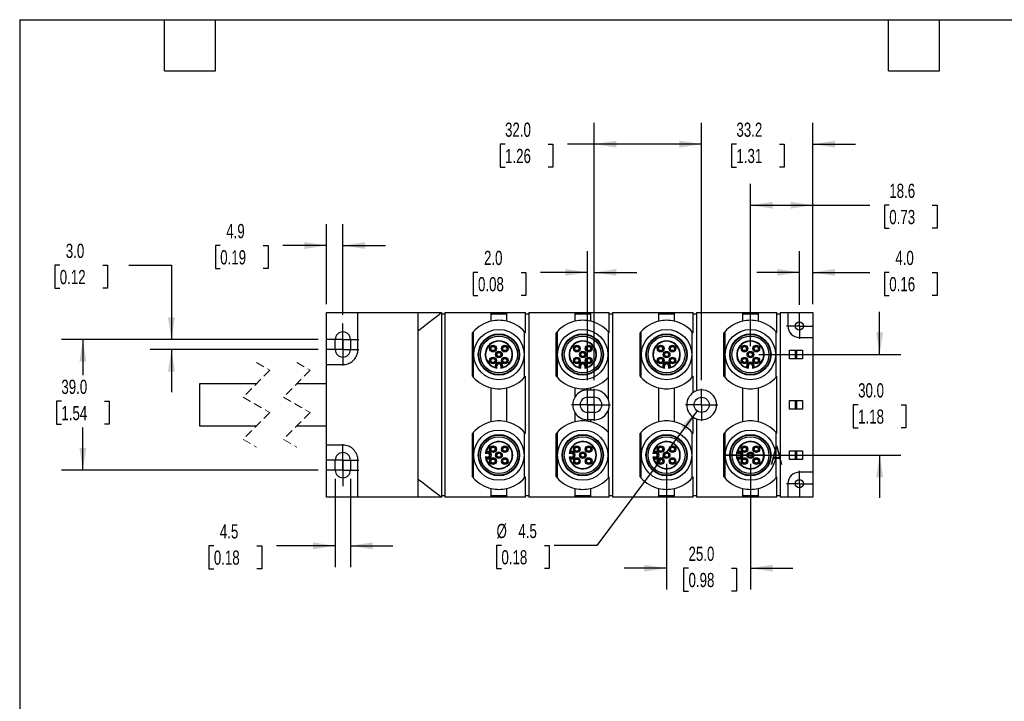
# Model space of a CAD drawing. Header units: millimetres. Extents: x 13 to 546, y 13 to 419.
# Tile 2 of 7: x 13 to 306, y 216 to 419. Entities that reach past the tile are written whole.
import ezdxf

# ---------------------------------------------------------------- set-up
doc = ezdxf.new("R2010")
doc.units = ezdxf.units.MM
doc.header["$LTSCALE"] = 2
for name, pattern in [('SLD-Center', [19.05, 15.24, -1.27, 1.27, -1.27]), ('SLD-Dashed', [1.905, 1.27, -0.635]), ('SLD-Solid', [0])]:
    doc.linetypes.add(name, pattern=pattern)
doc.layers.add('CENTER', color=40, linetype='SLD-Center')
doc.layers.add('DIMENSIONS', color=140, linetype='SLD-Solid', lineweight=25)
doc.layers.add('TEXT', color=140, linetype='SLD-Solid', lineweight=25)
doc.styles.add('SLDTEXTSTYLE0', font='TXT', dxfattribs={"width": 0.7})
doc.dimstyles.new('SLDDIMSTYLE0', dxfattribs={"dimtxt": 4.316016, "dimasz": 6.604, "dimexe": 0, "dimexo": 0.0625, "dimgap": 1.079004, "dimtad": 0, "dimtih": 1, "dimtoh": 1, "dimdec": 1, "dimrnd": 1e-09, "dimzin": 4, "dimdsep": 46, "dimtxsty": 'SLDTEXTSTYLE0', "dimsah": 1, "dimcen": 0.09, "dimadec": 0, "dimazin": 1, "dimtfac": 1, "dimtdec": 1, "dimtmove": 0, "dimatfit": 0, "dimfxl": 0, "dimfrac": 2, "dimtolj": 1, "dimtzin": 12, "dimarcsym": 0})
doc.dimstyles.new('SLDDIMSTYLE1', dxfattribs={"dimtxt": 4.316016, "dimasz": 6.604, "dimexe": 0, "dimexo": 0.0625, "dimgap": 1.079004, "dimtad": 0, "dimtih": 1, "dimtoh": 1, "dimdec": 1, "dimrnd": 1e-09, "dimzin": 12, "dimdsep": 46, "dimtxsty": 'SLDTEXTSTYLE0', "dimsah": 1, "dimcen": 0.09, "dimadec": 0, "dimazin": 3, "dimtfac": 1, "dimtdec": 1, "dimtmove": 0, "dimatfit": 0, "dimfxl": 0, "dimfrac": 2, "dimtolj": 1, "dimtzin": 12, "dimarcsym": 0})
doc.dimstyles.new('SLDDIMSTYLE2', dxfattribs={"dimtxt": 4.316016, "dimasz": 6.604, "dimexe": 0, "dimexo": 0.0625, "dimgap": 1.079004, "dimtad": 0, "dimtih": 1, "dimtoh": 1, "dimdec": 1, "dimrnd": 1e-09, "dimzin": 4, "dimdsep": 46, "dimtxsty": 'SLDTEXTSTYLE0', "dimsah": 1, "dimcen": 0.09, "dimadec": 0, "dimazin": 1, "dimtfac": 1, "dimtdec": 1, "dimtofl": 0, "dimtmove": 0, "dimatfit": 3, "dimfxl": 0, "dimfrac": 2, "dimtolj": 1, "dimtzin": 12, "dimarcsym": 0})
doc.dimstyles.new('SLDDIMSTYLE3', dxfattribs={"dimtxt": 4.316016, "dimasz": 6.604, "dimexe": 0, "dimexo": 0.0625, "dimgap": 1.079004, "dimtad": 0, "dimtih": 1, "dimtoh": 1, "dimdec": 1, "dimrnd": 1e-09, "dimzin": 12, "dimdsep": 46, "dimtxsty": 'SLDTEXTSTYLE0', "dimsah": 1, "dimcen": 0.09, "dimadec": 0, "dimazin": 3, "dimtfac": 1, "dimtdec": 1, "dimtofl": 0, "dimtmove": 0, "dimatfit": 3, "dimfxl": 0, "dimfrac": 2, "dimtolj": 1, "dimtzin": 12, "dimarcsym": 0})
doc.dimstyles.new('SLDDIMSTYLE4', dxfattribs={"dimtxt": 4.316016, "dimasz": 6.604, "dimexe": 0, "dimexo": 0.0625, "dimgap": 1.079004, "dimtad": 0, "dimtih": 1, "dimtoh": 1, "dimdec": 1, "dimrnd": 1e-09, "dimzin": 12, "dimdsep": 46, "dimtxsty": 'SLDTEXTSTYLE0', "dimsah": 1, "dimcen": 0, "dimadec": 0, "dimazin": 3, "dimtfac": 1, "dimtdec": 1, "dimtofl": 0, "dimtmove": 0, "dimatfit": 3, "dimfxl": 0, "dimfrac": 2, "dimtolj": 1, "dimtzin": 12, "dimarcsym": 0})
doc.dimstyles.new('SLDDIMSTYLE5', dxfattribs={"dimtxt": 0.18, "dimasz": 6.604, "dimexe": 0, "dimexo": 0.0625, "dimgap": 0, "dimtad": 0, "dimtih": 1, "dimtoh": 1, "dimdec": 0, "dimrnd": 1e-09, "dimzin": 0, "dimdsep": 46, "dimtxsty": 'Standard', "dimblk1": 'NONE', "dimblk2": 'NONE', "dimsah": 1, "dimcen": 0.09, "dimadec": 0, "dimazin": 0, "dimtfac": 6.604, "dimtdec": 0, "dimtofl": 0, "dimtmove": 0, "dimatfit": 3, "dimldrblk": 'NONE', "dimfxl": 0, "dimfrac": 2, "dimtolj": 1, "dimtzin": 0, "dimarcsym": 0})

# ---------------------------------------------------------------- blocks, each defined once
blk = doc.blocks.new('_D_7')
at = {"layer": 'DIMENSIONS'}
for p, q in [((101.76, 323.78), (25.19, 323.78)), ((31.54, 323.78), (31.54, 313.17)), ((25.13, 305.34), (23.68, 305.34)), ((23.68, 305.34), (23.68, 298.48)), ((37.95, 305.34), (39.4, 305.34)), ((39.4, 305.34), (39.4, 298.48)), ((23.68, 298.48), (25.13, 298.48)), ((31.54, 284.78), (31.54, 297.52)), ((39.4, 298.48), (37.95, 298.48)), ((101.76, 284.78), (25.19, 284.78))]:
    blk.add_line(p, q, dxfattribs=at)
for points in [[(31.54, 323.78), (30.53, 317.18), (32.56, 317.18)], [(31.54, 284.78), (32.56, 291.39), (30.53, 291.39)]]:
    blk.add_solid(points, dxfattribs=at)
at = {"layer": 'DIMENSIONS', "char_height": 4.233, "attachment_point": 1, "style": 'SLDTEXTSTYLE0'}
for s, insert in [('39.0', (25.13, 311.77)), ('1.54', (25.13, 303.94))]:
    blk.add_mtext(s, dxfattribs=dict(at, insert=insert))
blk = doc.blocks.new('_D_8')
at = {"layer": 'DIMENSIONS'}
for p, q in [((24.65, 345.89), (23.2, 345.89)), ((23.2, 345.89), (23.2, 339.03)), ((37.48, 345.89), (38.93, 345.89)), ((38.93, 345.89), (38.93, 339.03)), ((45.26, 345.89), (57.96, 345.89)), ((57.96, 345.89), (57.96, 323.78)), ((23.2, 339.03), (24.65, 339.03)), ((38.93, 339.03), (37.48, 339.03)), ((101.76, 323.78), (51.61, 323.78)), ((101.76, 320.78), (51.61, 320.78)), ((57.96, 320.78), (57.96, 308.08))]:
    blk.add_line(p, q, dxfattribs=at)
for points in [[(57.96, 323.78), (58.98, 330.39), (56.94, 330.39)], [(57.96, 320.78), (56.94, 314.18), (58.98, 314.18)]]:
    blk.add_solid(points, dxfattribs=at)
at = {"layer": 'DIMENSIONS', "char_height": 4.233, "attachment_point": 1, "style": 'SLDTEXTSTYLE0'}
for s, insert in [('3.0', (26.45, 352.31)), ('0.12', (24.65, 344.49))]:
    blk.add_mtext(s, dxfattribs=dict(at, insert=insert))
blk = doc.blocks.new('_D_9')
at = {"layer": 'DIMENSIONS'}
for p, q in [((106.84, 282.24), (106.84, 255.9)), ((111.34, 282.24), (111.34, 255.9)), ((70.6, 262.25), (69.15, 262.25)), ((69.15, 262.25), (69.15, 255.39)), ((83.43, 262.25), (84.88, 262.25)), ((84.88, 262.25), (84.88, 255.39)), ((106.84, 262.25), (89.28, 262.25)), ((111.34, 262.25), (124.04, 262.25)), ((69.15, 255.39), (70.6, 255.39)), ((84.88, 255.39), (83.43, 255.39))]:
    blk.add_line(p, q, dxfattribs=at)
for points in [[(106.84, 262.25), (100.23, 263.26), (100.23, 261.23)], [(111.34, 262.25), (117.94, 261.23), (117.94, 263.26)]]:
    blk.add_solid(points, dxfattribs=at)
at = {"layer": 'DIMENSIONS', "char_height": 4.233, "attachment_point": 1, "style": 'SLDTEXTSTYLE0'}
for s, insert in [('4.5', (72.4, 268.67)), ('0.18', (70.6, 260.85))]:
    blk.add_mtext(s, dxfattribs=dict(at, insert=insert))
blk = doc.blocks.new('_D_10')
at = {"layer": 'DIMENSIONS'}
for p, q in [((104.24, 334.32), (104.24, 358.13)), ((109.09, 331.11), (109.09, 358.13)), ((72.51, 351.78), (71.06, 351.78)), ((71.06, 351.78), (71.06, 344.92)), ((85.33, 351.78), (86.78, 351.78)), ((86.78, 351.78), (86.78, 344.92)), ((104.24, 351.78), (91.18, 351.78)), ((109.09, 351.78), (121.79, 351.78)), ((71.06, 344.92), (72.51, 344.92)), ((86.78, 344.92), (85.33, 344.92))]:
    blk.add_line(p, q, dxfattribs=at)
for points in [[(104.24, 351.78), (97.63, 352.8), (97.63, 350.76)], [(109.09, 351.78), (115.69, 350.76), (115.69, 352.8)]]:
    blk.add_solid(points, dxfattribs=at)
at = {"layer": 'DIMENSIONS', "char_height": 4.233, "attachment_point": 1, "style": 'SLDTEXTSTYLE0'}
for s, insert in [('4.9', (74.3, 358.2)), ('0.19', (72.51, 350.38))]:
    blk.add_mtext(s, dxfattribs=dict(at, insert=insert))
blk = doc.blocks.new('_D_11')
at = {"layer": 'DIMENSIONS'}
for p, q in [((245.24, 334.11), (245.24, 350.12)), ((249.24, 334.32), (249.24, 350.12)), ((245.24, 343.77), (232.54, 343.77)), ((249.24, 343.77), (266.22, 343.77)), ((272.06, 343.77), (270.62, 343.77)), ((270.62, 343.77), (270.62, 336.91)), ((284.89, 343.77), (286.34, 343.77)), ((286.34, 343.77), (286.34, 336.91)), ((270.62, 336.91), (272.06, 336.91)), ((286.34, 336.91), (284.89, 336.91))]:
    blk.add_line(p, q, dxfattribs=at)
for points in [[(245.24, 343.77), (238.63, 344.79), (238.63, 342.76)], [(249.24, 343.77), (255.84, 342.76), (255.84, 344.79)]]:
    blk.add_solid(points, dxfattribs=at)
at = {"layer": 'DIMENSIONS', "char_height": 4.233, "attachment_point": 1, "style": 'SLDTEXTSTYLE0'}
for s, insert in [('4.0', (273.86, 350.2)), ('0.16', (272.06, 342.37))]:
    blk.add_mtext(s, dxfattribs=dict(at, insert=insert))
blk = doc.blocks.new('_D_12')
at = {"layer": 'DIMENSIONS'}
for p, q in [((269.18, 319.28), (269.18, 331.98)), ((233.18, 319.28), (275.53, 319.28)), ((262.77, 304.29), (261.32, 304.29)), ((261.32, 304.29), (261.32, 297.43)), ((275.59, 304.29), (277.04, 304.29)), ((277.04, 304.29), (277.04, 297.43)), ((261.32, 297.43), (262.77, 297.43)), ((277.04, 297.43), (275.59, 297.43)), ((233.18, 289.28), (275.53, 289.28)), ((269.18, 289.28), (269.18, 276.58))]:
    blk.add_line(p, q, dxfattribs=at)
for points in [[(269.18, 319.28), (270.2, 325.89), (268.17, 325.89)], [(269.18, 289.28), (268.17, 282.68), (270.2, 282.68)]]:
    blk.add_solid(points, dxfattribs=at)
at = {"layer": 'DIMENSIONS', "char_height": 4.233, "attachment_point": 1, "style": 'SLDTEXTSTYLE0'}
for s, insert in [('30.0', (262.77, 310.72)), ('1.18', (262.77, 302.89))]:
    blk.add_mtext(s, dxfattribs=dict(at, insert=insert))
blk = doc.blocks.new('_D_13')
at = {"layer": 'DIMENSIONS'}
for p, q in [((230.64, 321.82), (230.64, 370.13)), ((249.24, 334.32), (249.24, 370.13)), ((230.64, 363.78), (249.24, 363.78)), ((249.24, 363.78), (266.22, 363.78)), ((272.06, 363.78), (270.62, 363.78)), ((270.62, 363.78), (270.62, 356.92)), ((284.89, 363.78), (286.34, 363.78)), ((286.34, 363.78), (286.34, 356.92)), ((270.62, 356.92), (272.06, 356.92)), ((286.34, 356.92), (284.89, 356.92))]:
    blk.add_line(p, q, dxfattribs=at)
for points in [[(230.64, 363.78), (237.24, 362.77), (237.24, 364.8)], [(249.24, 363.78), (242.63, 364.8), (242.63, 362.77)]]:
    blk.add_solid(points, dxfattribs=at)
at = {"layer": 'DIMENSIONS', "char_height": 4.233, "attachment_point": 1, "style": 'SLDTEXTSTYLE0'}
for s, insert in [('18.6', (272.06, 370.21)), ('0.73', (272.06, 362.38))]:
    blk.add_mtext(s, dxfattribs=dict(at, insert=insert))
blk = doc.blocks.new('_D_14')
at = {"layer": 'DIMENSIONS'}
for p, q in [((205.64, 286.74), (205.64, 249.23)), ((230.64, 286.74), (230.64, 249.23)), ((205.64, 255.58), (192.94, 255.58)), ((212.18, 255.58), (210.73, 255.58)), ((210.73, 255.58), (210.73, 248.72)), ((225.01, 255.58), (226.46, 255.58)), ((226.46, 255.58), (226.46, 248.72)), ((230.64, 255.58), (243.34, 255.58)), ((210.73, 248.72), (212.18, 248.72)), ((226.46, 248.72), (225.01, 248.72))]:
    blk.add_line(p, q, dxfattribs=at)
for points in [[(205.64, 255.58), (199.03, 256.6), (199.03, 254.56)], [(230.64, 255.58), (237.24, 254.56), (237.24, 256.6)]]:
    blk.add_solid(points, dxfattribs=at)
at = {"layer": 'DIMENSIONS', "char_height": 4.233, "attachment_point": 1, "style": 'SLDTEXTSTYLE0'}
for s, insert in [('25.0', (212.18, 262)), ('0.98', (212.18, 254.18))]:
    blk.add_mtext(s, dxfattribs=dict(at, insert=insert))
blk = doc.blocks.new('_D_15')
at = {"layer": 'DIMENSIONS'}
for p, q in [((216.09, 311.61), (216.09, 388.35)), ((249.24, 334.32), (249.24, 388.35)), ((216.09, 382), (203.39, 382)), ((226.47, 382), (225.02, 382)), ((225.02, 382), (225.02, 375.14)), ((239.29, 382), (240.74, 382)), ((240.74, 382), (240.74, 375.14)), ((249.24, 382), (261.94, 382)), ((225.02, 375.14), (226.47, 375.14)), ((240.74, 375.14), (239.29, 375.14))]:
    blk.add_line(p, q, dxfattribs=at)
for points in [[(216.09, 382), (209.48, 383.01), (209.48, 380.98)], [(249.24, 382), (255.84, 380.98), (255.84, 383.01)]]:
    blk.add_solid(points, dxfattribs=at)
at = {"layer": 'DIMENSIONS', "char_height": 4.233, "attachment_point": 1, "style": 'SLDTEXTSTYLE0'}
for s, insert in [('33.2', (226.47, 388.42)), ('1.31', (226.47, 380.59))]:
    blk.add_mtext(s, dxfattribs=dict(at, insert=insert))
blk = doc.blocks.new('_D_16')
at = {"layer": 'DIMENSIONS'}
for p, q in [((184.09, 311.61), (184.09, 388.35)), ((216.09, 311.61), (216.09, 388.35)), ((157.46, 382), (156.01, 382)), ((156.01, 382), (156.01, 375.14)), ((170.28, 382), (171.73, 382)), ((171.73, 382), (171.73, 375.14)), ((184.09, 382), (176.13, 382)), ((216.09, 382), (184.09, 382)), ((156.01, 375.14), (157.46, 375.14)), ((171.73, 375.14), (170.28, 375.14))]:
    blk.add_line(p, q, dxfattribs=at)
for points in [[(184.09, 382), (190.69, 380.98), (190.69, 383.01)], [(216.09, 382), (209.48, 383.01), (209.48, 380.98)]]:
    blk.add_solid(points, dxfattribs=at)
at = {"layer": 'DIMENSIONS', "char_height": 4.233, "attachment_point": 1, "style": 'SLDTEXTSTYLE0'}
for s, insert in [('32.0', (157.46, 388.42)), ('1.26', (157.46, 380.59))]:
    blk.add_mtext(s, dxfattribs=dict(at, insert=insert))
blk = doc.blocks.new('_D_17')
at = {"layer": 'DIMENSIONS'}
for p, q in [((182.09, 311.61), (182.09, 350.12)), ((184.09, 311.61), (184.09, 350.12)), ((149.39, 343.77), (147.94, 343.77)), ((147.94, 343.77), (147.94, 336.91)), ((162.22, 343.77), (163.66, 343.77)), ((163.66, 343.77), (163.66, 336.91)), ((182.09, 343.77), (168.06, 343.77)), ((184.09, 343.77), (196.79, 343.77)), ((147.94, 336.91), (149.39, 336.91)), ((163.66, 336.91), (162.22, 336.91))]:
    blk.add_line(p, q, dxfattribs=at)
for points in [[(182.09, 343.77), (175.48, 344.79), (175.48, 342.76)], [(184.09, 343.77), (190.69, 342.76), (190.69, 344.79)]]:
    blk.add_solid(points, dxfattribs=at)
at = {"layer": 'DIMENSIONS', "char_height": 4.233, "attachment_point": 1, "style": 'SLDTEXTSTYLE0'}
for s, insert in [('2.0', (151.18, 350.2)), ('0.08', (149.39, 342.37))]:
    blk.add_mtext(s, dxfattribs=dict(at, insert=insert))
blk = doc.blocks.new('_D_18')
at = {"layer": 'DIMENSIONS'}
for p, q in [((214.74, 302.48), (184.81, 262.37)), ((156.38, 262.37), (154.93, 262.37)), ((154.93, 262.37), (154.93, 255.51)), ((169.21, 262.37), (170.66, 262.37)), ((170.66, 262.37), (170.66, 255.51)), ((184.81, 262.37), (172.11, 262.37)), ((154.93, 255.51), (156.38, 255.51)), ((170.66, 255.51), (169.21, 255.51))]:
    blk.add_line(p, q, dxfattribs=at)
blk.add_solid([(214.74, 302.48), (209.98, 297.79), (211.61, 296.58)], dxfattribs=at)
at = {"layer": 'DIMENSIONS', "char_height": 4.233, "attachment_point": 1, "style": 'SLDTEXTSTYLE0'}
for s, insert in [('%%c', (154.92, 268.79)), ('4.5', (161.44, 268.79)), ('0.18', (156.38, 260.96))]:
    blk.add_mtext(s, dxfattribs=dict(at, insert=insert))
blk = doc.blocks.new('SW_CENTERMARKSYMBOL_0')
at = {"layer": 'CENTER', "color": 0}
for p, q in [((0, 2.54), (0, 3.79)), ((-2.54, 0), (-3.79, 0)), ((0, 0), (-2.54, 0)), ((0, 0), (0, 2.54)), ((0, 0), (0, -2.54)), ((0, 0), (2.54, 0)), ((2.54, 0), (3.79, 0)), ((0, -2.54), (0, -3.79))]:
    blk.add_line(p, q, dxfattribs=at)
blk = doc.blocks.new('SW_CENTERMARKSYMBOL_1')
at = {"layer": 'CENTER', "color": 0}
for p, q in [((0, 2.54), (0, 3.79)), ((-2.54, 0), (-3.79, 0)), ((0, 0), (-2.54, 0)), ((0, 0), (0, 2.54)), ((0, 0), (0, -2.54)), ((0, 0), (2.54, 0)), ((2.54, 0), (3.79, 0)), ((0, -2.54), (0, -3.79))]:
    blk.add_line(p, q, dxfattribs=at)
blk = doc.blocks.new('SW_CENTERMARKSYMBOL_2')
at = {"layer": 'CENTER', "color": 0}
for p, q in [((0, 2.54), (0, 4.79)), ((-2.54, 0), (-4.79, 0)), ((0, 0), (-2.54, 0)), ((0, 0), (0, 2.54)), ((0, 0), (0, -2.54)), ((0, 0), (2.54, 0)), ((2.54, 0), (4.79, 0)), ((0, -2.54), (0, -4.79))]:
    blk.add_line(p, q, dxfattribs=at)
blk = doc.blocks.new('SW_CENTERMARKSYMBOL_3')
at = {"layer": 'CENTER', "color": 0}
for p, q in [((0, 2.54), (0, 4.79)), ((-2.54, 0), (-4.79, 0)), ((0, 0), (-2.54, 0)), ((0, 0), (0, 2.54)), ((0, 0), (0, -2.54)), ((0, 0), (2.54, 0)), ((2.54, 0), (4.79, 0)), ((0, -2.54), (0, -4.79))]:
    blk.add_line(p, q, dxfattribs=at)
blk = doc.blocks.new('SW_CENTERMARKSYMBOL_4')
at = {"layer": 'CENTER', "color": 0}
for p, q in [((0, 2.54), (0, 4.79)), ((-2.54, 0), (-4.79, 0)), ((0, 0), (-2.54, 0)), ((0, 0), (0, 2.54)), ((0, 0), (0, -2.54)), ((0, 0), (2.54, 0)), ((2.54, 0), (4.79, 0)), ((0, -2.54), (0, -4.79))]:
    blk.add_line(p, q, dxfattribs=at)
blk = doc.blocks.new('SW_CENTERMARKSYMBOL_5')
at = {"layer": 'CENTER', "color": 0}
for p, q in [((0, 2.54), (0, 4.79)), ((-2.54, 0), (-4.79, 0)), ((0, 0), (-2.54, 0)), ((0, 0), (0, 2.54)), ((0, 0), (0, -2.54)), ((0, 0), (2.54, 0)), ((2.54, 0), (4.79, 0)), ((0, -2.54), (0, -4.79))]:
    blk.add_line(p, q, dxfattribs=at)
blk = doc.blocks.new('SW_CENTERMARKSYMBOL_6')
at = {"layer": 'CENTER', "color": 0}
for p, q in [((0, 2.54), (0, 4.79)), ((-2.54, 0), (-4.79, 0)), ((0, 0), (-2.54, 0)), ((0, 0), (0, 2.54)), ((0, 0), (0, -2.54)), ((0, 0), (2.54, 0)), ((2.54, 0), (4.79, 0)), ((0, -2.54), (0, -4.79))]:
    blk.add_line(p, q, dxfattribs=at)
blk = doc.blocks.new('SW_CENTERMARKSYMBOL_7')
at = {"layer": 'CENTER', "color": 0}
for p, q in [((0, 2.54), (0, 4.79)), ((-2.54, 0), (-4.79, 0)), ((0, 0), (-2.54, 0)), ((0, 0), (0, 2.54)), ((0, 0), (0, -2.54)), ((0, 0), (2.54, 0)), ((2.54, 0), (4.79, 0)), ((0, -2.54), (0, -4.79))]:
    blk.add_line(p, q, dxfattribs=at)
blk = doc.blocks.new('SW_CENTERMARKSYMBOL_8')
at = {"layer": 'CENTER', "color": 0}
for p, q in [((0, 2.54), (0, 4.79)), ((-2.54, 0), (-4.79, 0)), ((0, 0), (-2.54, 0)), ((0, 0), (0, 2.54)), ((0, 0), (0, -2.54)), ((0, 0), (2.54, 0)), ((2.54, 0), (4.79, 0)), ((0, -2.54), (0, -4.79))]:
    blk.add_line(p, q, dxfattribs=at)
blk = doc.blocks.new('_None')

msp = doc.modelspace()

# ---------------------------------------------------------------- linework, layer by layer
for p, q in [((104.24, 331.78), (113.59, 331.78)), ((104.24, 316.28), (104.24, 331.78)), ((113.59, 320.78), (113.59, 331.78)), ((113.59, 331.78), (131.54, 331.78)), ((131.54, 326.41), (131.54, 331.78)), ((131.54, 331.78), (138.54, 331.78)), ((138.54, 331.78), (138.54, 276.78)), ((139.54, 331.28), (138.54, 331.28)), ((139.54, 331.78), (139.54, 276.78)), ((139.54, 331.78), (153.34, 331.78)), ((153.34, 329.22), (153.34, 331.78)), ((153.34, 331.78), (157.94, 331.78)), ((157.94, 331.28), (153.34, 331.28)), ((157.94, 331.78), (157.94, 329.22)), ((157.94, 331.78), (163.54, 331.78)), ((163.54, 325.74), (163.54, 331.78)), ((164.54, 331.28), (163.54, 331.28)), ((164.54, 331.78), (164.54, 276.78)), ((164.54, 331.78), (178.34, 331.78)), ((178.34, 329.22), (178.34, 331.78)), ((178.34, 331.78), (182.94, 331.78)), ((182.94, 331.28), (178.34, 331.28)), ((182.94, 331.78), (182.94, 329.22)), ((182.94, 331.78), (188.54, 331.78)), ((188.54, 325.74), (188.54, 331.78)), ((189.54, 331.28), (188.54, 331.28)), ((189.54, 331.78), (189.54, 276.78)), ((189.54, 331.78), (203.34, 331.78)), ((203.34, 329.22), (203.34, 331.78)), ((203.34, 331.78), (207.94, 331.78)), ((207.94, 331.28), (203.34, 331.28)), ((207.94, 331.78), (207.94, 329.22)), ((207.94, 331.78), (213.54, 331.78)), ((213.54, 325.74), (213.54, 331.78)), ((214.54, 331.28), (213.54, 331.28)), ((214.54, 331.78), (228.34, 331.78)), ((214.54, 331.78), (214.54, 308.45)), ((228.34, 329.22), (228.34, 331.78)), ((228.34, 331.78), (232.94, 331.78)), ((232.94, 331.28), (228.34, 331.28)), ((232.94, 331.78), (232.94, 329.22)), ((232.94, 331.78), (238.54, 331.78)), ((238.54, 325.74), (238.54, 331.78)), ((239.54, 331.28), (238.54, 331.28)), ((239.54, 331.78), (241.84, 331.78)), ((239.54, 331.78), (239.54, 276.78)), ((241.84, 331.78), (241.84, 327.78)), ((241.84, 331.78), (249.24, 331.78)), ((249.24, 331.78), (249.24, 324.38)), ((131.54, 282.15), (131.54, 326.41)), ((147.99, 326.03), (147.99, 319.28)), ((163.29, 319.28), (163.29, 326.03)), ((172.99, 326.03), (172.99, 319.28)), ((188.29, 319.28), (188.29, 326.03)), ((197.99, 326.03), (197.99, 319.28)), ((213.29, 319.28), (213.29, 326.03)), ((222.99, 326.03), (222.99, 319.28)), ((238.29, 319.28), (238.29, 326.03)), ((106.84, 320.78), (106.84, 323.78)), ((111.34, 323.78), (111.34, 320.78)), ((147.74, 312.83), (147.74, 325.74)), ((172.74, 312.83), (172.74, 325.74)), ((197.74, 312.83), (197.74, 325.74)), ((222.74, 312.83), (222.74, 325.74)), ((245.24, 324.38), (249.24, 324.38)), ((249.24, 324.38), (249.24, 284.18)), ((242.3, 320.6), (244.09, 320.6)), ((242.3, 317.97), (242.3, 320.6)), ((244.09, 317.97), (244.09, 320.6)), ((244.09, 320.6), (244.39, 320.6)), ((244.39, 320.6), (244.39, 317.97)), ((244.39, 320.6), (246.18, 320.6)), ((246.18, 320.6), (246.18, 317.97)), ((147.99, 319.28), (147.99, 312.54)), ((163.29, 312.54), (163.29, 319.28)), ((172.99, 319.28), (172.99, 312.54)), ((188.29, 312.54), (188.29, 319.28)), ((197.99, 319.28), (197.99, 312.54)), ((213.29, 312.54), (213.29, 319.28)), ((222.99, 319.28), (222.99, 312.54)), ((238.29, 312.54), (238.29, 319.28)), ((244.09, 317.97), (242.3, 317.97)), ((244.39, 317.97), (244.09, 317.97)), ((246.18, 317.97), (244.39, 317.97)), ((104.24, 316.28), (109.09, 316.28)), ((104.24, 292.28), (104.24, 316.28)), ((154.49, 315.88), (154.49, 315.63)), ((154.49, 315.63), (154.49, 315.49)), ((154.77, 315.88), (154.77, 315.55)), ((154.77, 315.88), (155.04, 315.88)), ((155.04, 315.23), (155.04, 315.88)), ((156.24, 315.88), (156.5, 315.88)), ((156.24, 315.88), (156.24, 315.23)), ((156.5, 315.55), (156.5, 315.88)), ((156.79, 315.63), (156.79, 315.88)), ((156.79, 315.49), (156.79, 315.63)), ((179.49, 315.88), (179.49, 315.63)), ((179.49, 315.63), (179.49, 315.49)), ((179.77, 315.88), (179.77, 315.55)), ((179.77, 315.88), (180.04, 315.88)), ((180.04, 315.23), (180.04, 315.88)), ((181.24, 315.88), (181.5, 315.88)), ((181.24, 315.88), (181.24, 315.23)), ((181.5, 315.55), (181.5, 315.88)), ((181.79, 315.63), (181.79, 315.88)), ((181.79, 315.49), (181.79, 315.63)), ((204.49, 315.88), (204.49, 315.63)), ((204.49, 315.63), (204.49, 315.49)), ((204.77, 315.88), (204.77, 315.55)), ((204.77, 315.88), (205.04, 315.88)), ((205.04, 315.23), (205.04, 315.88)), ((206.24, 315.88), (206.5, 315.88)), ((206.24, 315.88), (206.24, 315.23)), ((206.5, 315.55), (206.5, 315.88)), ((206.79, 315.63), (206.79, 315.88)), ((206.79, 315.49), (206.79, 315.63)), ((229.49, 315.88), (229.49, 315.63)), ((229.49, 315.63), (229.49, 315.49)), ((229.77, 315.88), (229.77, 315.55)), ((229.77, 315.88), (230.04, 315.88)), ((230.04, 315.23), (230.04, 315.88)), ((231.24, 315.88), (231.5, 315.88)), ((231.24, 315.88), (231.24, 315.23)), ((231.5, 315.55), (231.5, 315.88)), ((231.79, 315.63), (231.79, 315.88)), ((231.79, 315.49), (231.79, 315.63)), ((163.54, 295.74), (163.54, 312.83)), ((188.29, 305.75), (188.29, 312.54)), ((213.54, 307.93), (213.54, 312.83)), ((238.54, 295.74), (238.54, 312.83)), ((83.3, 310.53), (66.32, 310.53)), ((66.32, 310.53), (66.32, 298.03)), ((104.24, 310.53), (95.3, 310.53)), ((153.34, 299.22), (153.34, 309.35)), ((157.94, 309.35), (157.94, 299.22)), ((178.34, 306.68), (178.34, 309.35)), ((182.09, 308.73), (182.94, 308.73)), ((182.94, 309.35), (182.94, 308.73)), ((182.94, 308.73), (184.09, 308.73)), ((203.34, 299.22), (203.34, 309.35)), ((207.94, 309.35), (207.94, 299.22)), ((228.34, 299.22), (228.34, 309.35)), ((232.94, 309.35), (232.94, 299.22)), ((182.09, 306.53), (184.09, 306.53)), ((242.3, 302.97), (242.3, 305.6)), ((242.3, 305.6), (244.09, 305.6)), ((244.09, 302.97), (244.09, 305.6)), ((244.09, 305.6), (244.39, 305.6)), ((244.39, 305.6), (244.39, 302.97)), ((244.39, 305.6), (246.18, 305.6)), ((246.18, 305.6), (246.18, 302.97)), ((188.29, 296.03), (188.29, 302.81)), ((244.09, 302.97), (242.3, 302.97)), ((244.39, 302.97), (244.09, 302.97)), ((246.18, 302.97), (244.39, 302.97)), ((178.34, 299.22), (178.34, 301.89)), ((184.09, 302.03), (182.09, 302.03)), ((182.94, 299.83), (182.09, 299.83)), ((182.94, 299.83), (182.94, 299.22)), ((184.09, 299.83), (182.94, 299.83)), ((213.54, 295.74), (213.54, 300.64)), ((214.54, 300.11), (214.54, 276.78)), ((66.32, 298.03), (83.4, 298.03)), ((95.4, 298.03), (104.24, 298.03)), ((147.74, 282.83), (147.74, 295.74)), ((147.99, 296.03), (147.99, 289.28)), ((163.29, 289.28), (163.29, 296.03)), ((172.74, 282.83), (172.74, 295.74)), ((172.99, 296.03), (172.99, 289.28)), ((188.29, 289.28), (188.29, 296.03)), ((197.74, 282.83), (197.74, 295.74)), ((197.99, 296.03), (197.99, 289.28)), ((213.29, 289.28), (213.29, 296.03)), ((222.74, 282.83), (222.74, 295.74)), ((222.99, 296.03), (222.99, 289.28)), ((238.29, 289.28), (238.29, 296.03)), ((109.09, 292.28), (104.24, 292.28)), ((104.24, 276.78), (104.24, 292.28)), ((147.99, 289.28), (147.99, 282.54)), ((151.58, 289.88), (152.24, 289.88)), ((152.24, 288.68), (151.58, 288.68)), ((151.98, 290.43), (151.84, 290.43)), ((151.84, 288.13), (151.98, 288.13)), ((152.24, 290.15), (151.9, 290.15)), ((151.9, 288.42), (152.24, 288.42)), ((152.24, 290.43), (151.98, 290.43)), ((151.98, 288.13), (152.24, 288.13)), ((152.24, 290.15), (152.24, 289.88)), ((152.24, 288.68), (152.24, 288.42)), ((163.29, 282.54), (163.29, 289.28)), ((172.99, 289.28), (172.99, 282.54)), ((176.58, 289.88), (177.24, 289.88)), ((177.24, 288.68), (176.58, 288.68)), ((176.98, 290.43), (176.84, 290.43)), ((176.84, 288.13), (176.98, 288.13)), ((177.24, 290.15), (176.9, 290.15)), ((176.9, 288.42), (177.24, 288.42)), ((177.24, 290.43), (176.98, 290.43)), ((176.98, 288.13), (177.24, 288.13)), ((177.24, 290.15), (177.24, 289.88)), ((177.24, 288.68), (177.24, 288.42)), ((188.29, 282.54), (188.29, 289.28)), ((197.99, 289.28), (197.99, 282.54)), ((201.58, 289.88), (202.24, 289.88)), ((202.24, 288.68), (201.58, 288.68)), ((201.98, 290.43), (201.84, 290.43)), ((201.84, 288.13), (201.98, 288.13)), ((202.24, 290.15), (201.9, 290.15)), ((201.9, 288.42), (202.24, 288.42)), ((202.24, 290.43), (201.98, 290.43)), ((201.98, 288.13), (202.24, 288.13)), ((202.24, 290.15), (202.24, 289.88)), ((202.24, 288.68), (202.24, 288.42)), ((213.29, 282.54), (213.29, 289.28)), ((222.99, 289.28), (222.99, 282.54)), ((226.58, 289.88), (227.24, 289.88)), ((227.24, 288.68), (226.58, 288.68)), ((226.98, 290.43), (226.84, 290.43)), ((226.84, 288.13), (226.98, 288.13)), ((227.24, 290.15), (226.9, 290.15)), ((226.9, 288.42), (227.24, 288.42)), ((227.24, 290.43), (226.98, 290.43)), ((226.98, 288.13), (227.24, 288.13)), ((227.24, 290.15), (227.24, 289.88)), ((227.24, 288.68), (227.24, 288.42)), ((238.29, 282.54), (238.29, 289.28)), ((242.3, 287.97), (242.3, 290.6)), ((242.3, 290.6), (244.09, 290.6)), ((244.09, 287.97), (242.3, 287.97)), ((244.09, 287.97), (244.09, 290.6)), ((244.09, 290.6), (244.39, 290.6)), ((244.39, 287.97), (244.09, 287.97)), ((244.39, 290.6), (244.39, 287.97)), ((244.39, 290.6), (246.18, 290.6)), ((246.18, 287.97), (244.39, 287.97)), ((246.18, 290.6), (246.18, 287.97)), ((106.84, 284.78), (106.84, 287.78)), ((111.34, 287.78), (111.34, 284.78)), ((113.59, 276.78), (113.59, 287.78)), ((131.54, 276.78), (131.54, 282.15)), ((163.54, 276.78), (163.54, 282.83)), ((188.54, 276.78), (188.54, 282.83)), ((213.54, 276.78), (213.54, 282.83)), ((238.54, 276.78), (238.54, 282.83)), ((249.24, 284.18), (245.24, 284.18)), ((249.24, 284.18), (249.24, 276.78)), ((153.34, 276.78), (153.34, 279.35)), ((157.94, 279.35), (157.94, 276.78)), ((178.34, 276.78), (178.34, 279.35)), ((182.94, 279.35), (182.94, 276.78)), ((203.34, 276.78), (203.34, 279.35)), ((207.94, 279.35), (207.94, 276.78)), ((228.34, 276.78), (228.34, 279.35)), ((232.94, 279.35), (232.94, 276.78)), ((241.84, 280.78), (241.84, 276.78)), ((113.59, 276.78), (104.24, 276.78)), ((131.54, 276.78), (113.59, 276.78)), ((138.54, 276.78), (131.54, 276.78)), ((138.54, 277.28), (139.54, 277.28)), ((153.34, 276.78), (139.54, 276.78)), ((153.34, 277.28), (157.94, 277.28)), ((157.94, 276.78), (153.34, 276.78)), ((163.54, 276.78), (157.94, 276.78)), ((163.54, 277.28), (164.54, 277.28)), ((178.34, 276.78), (164.54, 276.78)), ((178.34, 277.28), (182.94, 277.28)), ((182.94, 276.78), (178.34, 276.78)), ((188.54, 276.78), (182.94, 276.78)), ((188.54, 277.28), (189.54, 277.28)), ((203.34, 276.78), (189.54, 276.78)), ((203.34, 277.28), (207.94, 277.28)), ((207.94, 276.78), (203.34, 276.78)), ((213.54, 276.78), (207.94, 276.78)), ((213.54, 277.28), (214.54, 277.28)), ((228.34, 276.78), (214.54, 276.78)), ((228.34, 277.28), (232.94, 277.28)), ((232.94, 276.78), (228.34, 276.78)), ((238.54, 276.78), (232.94, 276.78)), ((238.54, 277.28), (239.54, 277.28)), ((241.84, 276.78), (239.54, 276.78)), ((249.24, 276.78), (241.84, 276.78))]:
    msp.add_line(p, q)
at = {"color": 7, "linetype": 'SLD-Dashed', "lineweight": 18}
for p, q in [((87.35, 314.58), (79.35, 306.58)), ((83.35, 316.88), (87.35, 314.58)), ((99.35, 314.58), (91.35, 306.58)), ((95.35, 316.88), (99.35, 314.58)), ((79.35, 306.58), (87.35, 301.98)), ((91.35, 306.58), (99.35, 301.98)), ((87.35, 301.98), (79.35, 293.98)), ((99.35, 301.98), (91.35, 293.98)), ((79.35, 293.98), (83.35, 291.68)), ((91.35, 293.98), (95.35, 291.68))]:
    msp.add_line(p, q, dxfattribs=at)
for centre, radius in [((245.24, 327.78), 1.25), ((155.64, 319.28), 7.5), ((180.64, 319.28), 7.5), ((205.64, 319.28), 7.5), ((230.64, 319.28), 7.5), ((155.64, 319.28), 6.15), ((155.64, 319.28), 6), ((155.64, 319.28), 5.5), ((180.64, 319.28), 6.15), ((180.64, 319.28), 6), ((180.64, 319.28), 5.5), ((205.64, 319.28), 6.15), ((205.64, 319.28), 6), ((205.64, 319.28), 5.5), ((230.64, 319.28), 6.15), ((230.64, 319.28), 6), ((230.64, 319.28), 5.5), ((153.87, 321.05), 1), ((153.87, 321.05), 0.758), ((153.87, 321.05), 0.6), ((155.64, 319.28), 1), ((157.4, 321.05), 1), ((157.4, 321.05), 0.758), ((157.4, 321.05), 0.6), ((178.87, 321.05), 1), ((178.87, 321.05), 0.758), ((178.87, 321.05), 0.6), ((180.64, 319.28), 1), ((182.4, 321.05), 1), ((182.4, 321.05), 0.758), ((182.4, 321.05), 0.6), ((203.87, 321.05), 1), ((203.87, 321.05), 0.758), ((203.87, 321.05), 0.6), ((205.64, 319.28), 1), ((207.4, 321.05), 1), ((207.4, 321.05), 0.758), ((207.4, 321.05), 0.6), ((228.87, 321.05), 1), ((228.87, 321.05), 0.758), ((228.87, 321.05), 0.6), ((230.64, 319.28), 1), ((232.4, 321.05), 1), ((232.4, 321.05), 0.758), ((232.4, 321.05), 0.6), ((153.87, 317.52), 1), ((153.87, 317.52), 0.758), ((153.87, 317.52), 0.6), ((155.64, 319.28), 0.758), ((155.64, 319.28), 0.6), ((157.4, 317.52), 1), ((157.4, 317.52), 0.758), ((157.4, 317.52), 0.6), ((178.87, 317.52), 1), ((178.87, 317.52), 0.758), ((178.87, 317.52), 0.6), ((180.64, 319.28), 0.758), ((180.64, 319.28), 0.6), ((182.4, 317.52), 1), ((182.4, 317.52), 0.758), ((182.4, 317.52), 0.6), ((203.87, 317.52), 1), ((203.87, 317.52), 0.758), ((203.87, 317.52), 0.6), ((205.64, 319.28), 0.758), ((205.64, 319.28), 0.6), ((207.4, 317.52), 1), ((207.4, 317.52), 0.758), ((207.4, 317.52), 0.6), ((228.87, 317.52), 1), ((228.87, 317.52), 0.758), ((228.87, 317.52), 0.6), ((230.64, 319.28), 0.758), ((230.64, 319.28), 0.6), ((232.4, 317.52), 1), ((232.4, 317.52), 0.758), ((232.4, 317.52), 0.6), ((216.09, 304.28), 2.25), ((155.64, 289.28), 7.5), ((180.64, 289.28), 7.5), ((205.64, 289.28), 7.5), ((230.64, 289.28), 7.5), ((155.64, 289.28), 6.15), ((155.64, 289.28), 6), ((155.64, 289.28), 5.5), ((180.64, 289.28), 6.15), ((180.64, 289.28), 6), ((180.64, 289.28), 5.5), ((205.64, 289.28), 6.15), ((205.64, 289.28), 6), ((205.64, 289.28), 5.5), ((230.64, 289.28), 6.15), ((230.64, 289.28), 6), ((230.64, 289.28), 5.5), ((153.87, 291.05), 1), ((153.87, 291.05), 0.758), ((153.87, 291.05), 0.6), ((157.4, 291.05), 1), ((157.4, 291.05), 0.758), ((157.4, 291.05), 0.6), ((178.87, 291.05), 1), ((178.87, 291.05), 0.758), ((178.87, 291.05), 0.6), ((182.4, 291.05), 1), ((182.4, 291.05), 0.758), ((182.4, 291.05), 0.6), ((203.87, 291.05), 1), ((203.87, 291.05), 0.758), ((203.87, 291.05), 0.6), ((207.4, 291.05), 1), ((207.4, 291.05), 0.758), ((207.4, 291.05), 0.6), ((228.87, 291.05), 1), ((228.87, 291.05), 0.758), ((228.87, 291.05), 0.6), ((232.4, 291.05), 1), ((232.4, 291.05), 0.758), ((232.4, 291.05), 0.6), ((153.87, 287.52), 1), ((153.87, 287.52), 0.758), ((153.87, 287.52), 0.6), ((155.64, 289.28), 1), ((155.64, 289.28), 0.758), ((155.64, 289.28), 0.6), ((157.4, 287.52), 1), ((157.4, 287.52), 0.758), ((157.4, 287.52), 0.6), ((178.87, 287.52), 1), ((178.87, 287.52), 0.758), ((178.87, 287.52), 0.6), ((180.64, 289.28), 1), ((180.64, 289.28), 0.758), ((180.64, 289.28), 0.6), ((182.4, 287.52), 1), ((182.4, 287.52), 0.758), ((182.4, 287.52), 0.6), ((203.87, 287.52), 1), ((203.87, 287.52), 0.758), ((203.87, 287.52), 0.6), ((205.64, 289.28), 1), ((205.64, 289.28), 0.758), ((205.64, 289.28), 0.6), ((207.4, 287.52), 1), ((207.4, 287.52), 0.758), ((207.4, 287.52), 0.6), ((228.87, 287.52), 1), ((228.87, 287.52), 0.758), ((228.87, 287.52), 0.6), ((230.64, 289.28), 1), ((230.64, 289.28), 0.758), ((230.64, 289.28), 0.6), ((232.4, 287.52), 1), ((232.4, 287.52), 0.758), ((232.4, 287.52), 0.6), ((245.24, 280.78), 1.25)]:
    msp.add_circle(centre, radius)
for centre, radius, start, end in [((155.64, 319.28), 10.2, 103.0317, 138.5904), ((155.64, 319.28), 10.2, 76.9683, 103.0317), ((155.64, 319.28), 10.2, 41.4096, 76.9683), ((180.64, 319.28), 10.2, 103.0317, 138.5904), ((180.64, 319.28), 10.2, 76.9683, 103.0317), ((180.64, 319.28), 10.2, 41.4096, 76.9683), ((205.64, 319.28), 10.2, 103.0318, 138.5903), ((205.64, 319.28), 10.2, 76.9683, 103.0317), ((205.64, 319.28), 10.2, 41.4097, 76.9682), ((230.64, 319.28), 10.2, 103.0318, 138.5903), ((230.64, 319.28), 10.2, 76.9683, 103.0317), ((230.64, 319.28), 10.2, 41.4097, 76.9682), ((109.09, 323.78), 2.25, 0, 180), ((155.64, 319.28), 10.2, 138.5905, 140.7604), ((155.64, 319.28), 10.2, 39.2394, 41.4096), ((180.64, 319.28), 10.2, 138.5901, 140.7608), ((180.64, 319.28), 10.2, 39.2394, 41.4093), ((205.64, 319.28), 10.2, 138.5901, 140.7608), ((205.64, 319.28), 10.2, 39.2392, 41.4099), ((230.64, 319.28), 10.2, 138.5901, 140.7608), ((230.62, 319.27), 10.22, 39.2422, 41.4078), ((245.24, 327.78), 3.4, 180, 270), ((155.64, 319.28), 4.1, 278.415, 261.585), ((155.64, 319.28), 3.97, 286.8557, 253.1443), ((180.64, 319.28), 4.1, 278.415, 261.585), ((180.64, 319.28), 3.97, 286.8557, 253.1443), ((205.64, 319.28), 4.1, 278.415, 261.585), ((205.64, 319.28), 3.97, 286.8557, 253.1443), ((230.64, 319.28), 4.1, 278.415, 261.585), ((230.64, 319.28), 3.97, 286.8557, 253.1443), ((109.09, 320.78), 2.25, 180, 360), ((155.64, 315.88), 1.15, 360, 180), ((155.64, 319.28), 3.83, 252.5364, 256.9091), ((155.64, 315.88), 0.868, 360, 180), ((155.64, 315.88), 0.6, 0, 180), ((155.64, 319.28), 3.83, 283.0908, 287.4637), ((180.64, 315.88), 1.15, 360, 180), ((180.64, 319.28), 3.83, 252.5364, 256.9091), ((180.64, 315.88), 0.868, 359.9999, 180.0001), ((180.64, 315.88), 0.6, 360, 180), ((180.64, 319.28), 3.83, 283.0909, 287.4636), ((205.64, 315.88), 1.15, 359.9999, 180.0001), ((205.64, 319.28), 3.83, 252.5365, 256.9088), ((205.64, 315.88), 0.868, 360, 180), ((205.64, 315.88), 0.6, 0.0001, 179.9999), ((205.64, 319.28), 3.83, 283.0912, 287.4635), ((230.64, 315.88), 1.15, 0, 180), ((230.64, 319.28), 3.83, 252.5373, 256.9081), ((230.64, 315.88), 0.868, 0.0001, 179.9999), ((230.64, 315.88), 0.6, 359.9999, 180.0001), ((230.64, 319.28), 3.83, 283.0919, 287.4627), ((155.64, 319.28), 10.2, 219.2396, 221.4095), ((155.64, 319.28), 10.2, 221.4096, 256.9683), ((155.64, 319.28), 10.2, 283.0317, 318.5904), ((155.64, 319.28), 10.2, 318.5904, 320.7606), ((180.64, 319.28), 10.2, 219.2392, 221.4099), ((180.64, 319.28), 10.2, 221.4096, 256.9683), ((180.64, 319.28), 10.2, 283.0317, 318.5904), ((205.64, 319.28), 10.2, 219.2392, 221.4099), ((205.64, 319.28), 10.2, 221.4097, 256.9683), ((205.64, 319.28), 10.2, 283.0317, 318.5903), ((205.64, 319.28), 10.2, 318.5901, 320.7608), ((230.64, 319.28), 10.2, 219.2392, 221.4099), ((230.64, 319.28), 10.2, 221.4097, 256.9683), ((230.64, 319.28), 10.2, 283.0317, 318.5903), ((230.62, 319.3), 10.22, 318.5922, 320.7578), ((155.64, 319.28), 10.2, 256.9683, 283.0317), ((180.64, 319.28), 10.2, 256.9683, 283.0317), ((182.09, 304.28), 4.45, 90, 147.426), ((184.09, 304.28), 4.45, 19.2967, 90), ((205.64, 319.28), 10.2, 256.9683, 283.0317), ((216.09, 304.28), 4.45, 110.3842, 124.9622), ((216.09, 304.28), 4.45, 249.6157, 110.3843), ((230.64, 319.28), 10.2, 256.9683, 283.0317), ((182.09, 304.28), 4.45, 147.426, 212.574), ((182.09, 304.28), 2.25, 90, 270), ((184.09, 304.28), 2.25, 270, 90), ((184.09, 304.28), 4.45, 340.7034, 19.2966), ((216.09, 304.28), 4.45, 124.962, 235.038), ((184.09, 304.28), 4.45, 270, 340.7033), ((182.09, 304.28), 4.45, 212.574, 270), ((216.09, 304.28), 4.45, 235.0378, 249.6158), ((155.64, 289.28), 10.2, 103.0317, 138.5904), ((155.64, 289.28), 10.2, 76.9683, 103.0317), ((155.64, 289.28), 10.2, 41.4096, 76.9683), ((180.64, 289.28), 10.2, 103.0317, 138.5904), ((180.64, 289.28), 10.2, 76.9683, 103.0317), ((180.64, 289.28), 10.2, 41.4096, 76.9683), ((205.64, 289.28), 10.2, 103.0317, 138.5903), ((205.64, 289.28), 10.2, 76.9683, 103.0317), ((205.64, 289.28), 10.2, 41.4097, 76.9683), ((230.64, 289.28), 10.2, 103.0317, 138.5903), ((230.64, 289.28), 10.2, 76.9683, 103.0317), ((230.64, 289.28), 10.2, 41.4097, 76.9683), ((155.64, 289.28), 10.2, 138.5905, 140.7604), ((155.64, 289.28), 10.2, 39.2394, 41.4096), ((180.64, 289.28), 10.2, 138.5901, 140.7608), ((205.64, 289.28), 10.2, 138.5901, 140.7608), ((205.64, 289.28), 10.2, 39.2392, 41.4099), ((230.64, 289.28), 10.2, 138.5901, 140.7608), ((230.62, 289.27), 10.22, 39.2422, 41.4078), ((155.64, 289.28), 4.1, 188.415, 171.585), ((155.64, 289.28), 3.97, 196.8557, 163.1443), ((180.64, 289.28), 4.1, 188.415, 171.585), ((180.64, 289.28), 3.97, 196.8557, 163.1443), ((205.64, 289.28), 4.1, 188.415, 171.585), ((205.64, 289.28), 3.97, 196.8557, 163.1443), ((230.64, 289.28), 4.1, 188.415, 171.585), ((230.64, 289.28), 3.97, 196.8557, 163.1443), ((109.09, 287.78), 2.25, 0, 180), ((155.64, 289.28), 3.83, 162.5364, 166.9091), ((155.64, 289.28), 3.83, 193.0909, 197.4636), ((152.24, 289.28), 1.15, 270, 90), ((152.24, 289.28), 0.868, 270, 90), ((152.24, 289.28), 0.6, 270, 90), ((180.64, 289.28), 3.83, 162.5364, 166.9091), ((180.64, 289.28), 3.83, 193.0909, 197.4636), ((177.24, 289.28), 1.15, 270, 90), ((177.24, 289.28), 0.868, 269.9999, 90.0001), ((177.24, 289.28), 0.6, 269.9999, 90.0001), ((205.64, 289.28), 3.83, 162.5356, 166.9089), ((205.64, 289.28), 3.83, 193.0911, 197.4644), ((202.24, 289.28), 1.15, 270, 90), ((202.24, 289.28), 0.868, 270.0001, 89.9999), ((202.24, 289.28), 0.6, 270.0001, 89.9999), ((230.64, 289.28), 3.83, 162.5377, 166.9082), ((230.64, 289.28), 3.83, 193.0918, 197.4623), ((227.24, 289.28), 1.15, 269.9998, 90.0002), ((227.24, 289.28), 0.868, 270.0001, 89.9999), ((227.24, 289.28), 0.6, 269.9997, 90.0003), ((109.09, 284.78), 2.25, 180, 360), ((155.64, 289.28), 10.2, 219.2396, 221.4095), ((155.64, 289.28), 10.2, 221.4096, 256.9683), ((155.64, 289.28), 10.2, 283.0317, 318.5904), ((155.64, 289.28), 10.2, 318.5904, 320.7606), ((180.64, 289.28), 10.2, 219.2392, 221.4099), ((180.64, 289.28), 10.2, 221.4096, 256.9683), ((180.64, 289.28), 10.2, 283.0317, 318.5904), ((180.64, 289.28), 10.2, 318.5907, 320.7606), ((205.64, 289.28), 10.2, 219.2392, 221.4099), ((205.64, 289.28), 10.2, 221.4097, 256.9682), ((205.64, 289.28), 10.2, 283.0318, 318.5903), ((205.64, 289.28), 10.2, 318.5901, 320.7608), ((230.64, 289.28), 10.2, 219.2392, 221.4099), ((230.64, 289.28), 10.2, 221.4097, 256.9682), ((230.64, 289.28), 10.2, 283.0318, 318.5903), ((230.62, 289.3), 10.22, 318.5922, 320.7578), ((245.24, 280.78), 3.4, 90, 180), ((155.64, 289.28), 10.2, 256.9683, 283.0317), ((180.64, 289.28), 10.2, 256.9683, 283.0317), ((205.64, 289.28), 10.2, 256.9683, 283.0317), ((230.64, 289.28), 10.2, 256.9683, 283.0317)]:
    msp.add_arc(centre, radius, start, end)
for points, knots in [([(131.54, 326.41), (132.84, 327.42), (135.17, 329.21), (137.51, 331), (138.54, 331.78)], [0, 0, 0, 0, 0.560566, 1, 1, 1, 1]), ([(109.09, 316.28), (109.33, 316.29), (109.83, 316.32), (110.56, 316.51), (111.25, 316.81), (111.87, 317.22), (112.42, 317.73), (112.88, 318.32), (113.24, 318.99), (113.52, 319.81), (113.56, 320.42), (113.59, 320.78)], [0, 0, 0, 0, 0.10462, 0.212199, 0.316563, 0.423669, 0.527961, 0.634792, 0.739677, 0.847021, 1, 1, 1, 1]), ([(154.77, 315.55), (154.82, 315.49), (154.91, 315.38), (155, 315.27), (155.04, 315.23)], [0, 0, 0, 0, 0.555829, 1, 1, 1, 1]), ([(156.24, 315.23), (156.29, 315.29), (156.38, 315.39), (156.47, 315.5), (156.5, 315.55)], [0, 0, 0, 0, 0.564158, 1, 1, 1, 1]), ([(179.77, 315.55), (179.82, 315.49), (179.91, 315.38), (180, 315.27), (180.04, 315.23)], [0, 0, 0, 0, 0.5558281, 1, 1, 1, 1]), ([(181.24, 315.23), (181.29, 315.29), (181.38, 315.39), (181.47, 315.5), (181.5, 315.55)], [0, 0, 0, 0, 0.564158, 1, 1, 1, 1]), ([(204.77, 315.55), (204.82, 315.49), (204.91, 315.38), (205, 315.27), (205.04, 315.23)], [0, 0, 0, 0, 0.5558281, 1, 1, 1, 1]), ([(206.24, 315.23), (206.29, 315.29), (206.38, 315.39), (206.47, 315.5), (206.5, 315.55)], [0, 0, 0, 0, 0.564158, 1, 1, 1, 1]), ([(229.77, 315.55), (229.82, 315.49), (229.91, 315.38), (230, 315.27), (230.04, 315.23)], [0, 0, 0, 0, 0.555831, 1, 1, 1, 1]), ([(231.24, 315.23), (231.29, 315.29), (231.38, 315.39), (231.47, 315.5), (231.5, 315.55)], [0, 0, 0, 0, 0.56416, 1, 1, 1, 1]), ([(113.59, 287.78), (113.57, 288.04), (113.55, 288.55), (113.35, 289.29), (113.03, 290), (112.59, 290.64), (112.05, 291.2), (111.43, 291.65), (110.74, 291.99), (109.96, 292.23), (109.39, 292.27), (109.09, 292.28)], [0, 0, 0, 0, 0.1070996, 0.2176711, 0.3256577, 0.4373775, 0.5444395, 0.6551114, 0.76079, 0.8698047, 1, 1, 1, 1]), ([(151.9, 290.15), (151.84, 290.1), (151.73, 290.01), (151.63, 289.92), (151.58, 289.88)], [0, 0, 0, 0, 0.5558303, 1, 1, 1, 1]), ([(151.58, 288.68), (151.64, 288.63), (151.75, 288.54), (151.86, 288.45), (151.9, 288.42)], [0, 0, 0, 0, 0.564158, 1, 1, 1, 1]), ([(176.9, 290.15), (176.84, 290.1), (176.73, 290.01), (176.63, 289.92), (176.58, 289.88)], [0, 0, 0, 0, 0.555829, 1, 1, 1, 1]), ([(176.58, 288.68), (176.64, 288.63), (176.75, 288.54), (176.86, 288.45), (176.9, 288.42)], [0, 0, 0, 0, 0.564158, 1, 1, 1, 1]), ([(201.9, 290.15), (201.84, 290.1), (201.73, 290.01), (201.63, 289.92), (201.58, 289.88)], [0, 0, 0, 0, 0.555829, 1, 1, 1, 1]), ([(201.58, 288.68), (201.64, 288.63), (201.75, 288.54), (201.86, 288.45), (201.9, 288.42)], [0, 0, 0, 0, 0.5641568, 1, 1, 1, 1]), ([(226.9, 290.15), (226.84, 290.1), (226.73, 290.01), (226.63, 289.92), (226.58, 289.88)], [0, 0, 0, 0, 0.555825, 1, 1, 1, 1]), ([(226.58, 288.68), (226.64, 288.63), (226.75, 288.54), (226.86, 288.45), (226.9, 288.42)], [0, 0, 0, 0, 0.5641529, 1, 1, 1, 1]), ([(131.54, 282.15), (132.84, 281.15), (135.17, 279.35), (137.51, 277.57), (138.54, 276.78)], [0, 0, 0, 0, 0.560566, 1, 1, 1, 1])]:
    msp.add_open_spline(points, degree=3, knots=knots)
at = {"layer": 'TEXT'}
for p, q in [((12.7, 419.1), (546.1, 419.1)), ((12.7, 419.1), (12.7, 12.7)), ((55.88, 403.86), (55.88, 419.1)), ((71.12, 403.86), (71.12, 419.1)), ((271.78, 403.86), (271.78, 419.1)), ((287.02, 403.86), (287.02, 419.1)), ((55.88, 403.86), (71.12, 403.86)), ((271.78, 403.86), (287.02, 403.86))]:
    msp.add_line(p, q, dxfattribs=at)
msp.add_circle((230.64, 289.28), 4.1, dxfattribs=at)

# ---------------------------------------------------------------- block references
at = {"layer": 'CENTER'}
for name, p in [('SW_CENTERMARKSYMBOL_1', (245.24, 327.78)), ('SW_CENTERMARKSYMBOL_3', (109.09, 323.78)), ('SW_CENTERMARKSYMBOL_2', (109.09, 320.78)), ('SW_CENTERMARKSYMBOL_7', (182.09, 304.28)), ('SW_CENTERMARKSYMBOL_6', (184.09, 304.28)), ('SW_CENTERMARKSYMBOL_8', (216.09, 304.28)), ('SW_CENTERMARKSYMBOL_5', (109.09, 287.78)), ('SW_CENTERMARKSYMBOL_4', (109.09, 284.78)), ('SW_CENTERMARKSYMBOL_0', (245.24, 280.78))]:
    msp.add_blockref(name, p, dxfattribs=at)

# ---------------------------------------------------------------- texts
at = {"layer": 'TEXT', "insert": (236.67, 292.1), "char_height": 5.64, "attachment_point": 1, "style": 'SLDTEXTSTYLE0'}
msp.add_mtext('A', dxfattribs=at)

# ---------------------------------------------------------------- dimensions: what is measured, and where the dimension line sits
at = {"layer": 'DIMENSIONS'}
for base, p1, p2, dimstyle, picture, middle in [((184.09, 382), (216.09, 309.07), (184.09, 309.07), 'SLDDIMSTYLE2', '_D_16', (163.87, 382)), ((249.23687135, 381.99574039), (216.08687135, 309.07307152), (249.23687135, 331.78307152), 'SLDDIMSTYLE1', '_D_15', (232.880578, 381.99574039)), ((230.64, 363.78), (249.24, 331.78), (230.64, 319.28), 'SLDDIMSTYLE3', '_D_13', (278.48, 363.78)), ((109.08687135, 351.78010093), (104.23687135, 331.78307152), (109.08687135, 328.57307152), 'SLDDIMSTYLE1', '_D_10', (78.91826813, 351.78010093)), ((182.09, 343.77), (184.09, 309.07), (182.09, 309.07), 'SLDDIMSTYLE0', '_D_17', (155.8, 343.77)), ((245.24, 343.77), (249.24, 331.78), (245.24, 331.57), 'SLDDIMSTYLE0', '_D_11', (278.48, 343.77)), ((205.64, 255.58), (230.64, 289.28), (205.64, 289.28), 'SLDDIMSTYLE0', '_D_14', (218.6, 255.58)), ((106.84, 262.25), (111.34, 284.78), (106.84, 284.78), 'SLDDIMSTYLE1', '_D_9', (77.01, 262.25))]:
    dim = msp.add_linear_dim(base=base, p1=p1, p2=p2, dimstyle=dimstyle, dxfattribs=at)
    dim.commit()
    dim.dimension.update_dxf_attribs({"geometry": picture, "text_midpoint": middle, "dimtype": 160})
for base, p1, p2, dimstyle, picture, middle in [((57.96, 320.78), (104.3, 323.78), (104.3, 320.78), 'SLDDIMSTYLE0', '_D_8', (57.96, 345.89)), ((269.18, 289.28), (230.64, 319.28), (230.64, 289.28), 'SLDDIMSTYLE0', '_D_12', (269.18, 304.29)), ((31.54, 284.78), (104.3, 323.78), (104.3, 284.78), 'SLDDIMSTYLE2', '_D_7', (31.54, 305.34))]:
    dim = msp.add_linear_dim(base=base, p1=p1, p2=p2, angle=90, dimstyle=dimstyle, dxfattribs=at)
    dim.commit()
    dim.dimension.update_dxf_attribs({"geometry": picture, "text_midpoint": middle, "dimtype": 160})
dim = msp.add_diameter_dim_2p(p1=(217.43, 306.09), p2=(214.74, 302.48), dimstyle='SLDDIMSTYLE4', dxfattribs=at)
dim.commit()
dim.dimension.update_dxf_attribs({"geometry": '_D_18', "text_midpoint": (162.8, 262.37), "dimtype": 163})

# ---------------------------------------------------------------- leaders
at = {"layer": 'TEXT', "has_arrowhead": 0}
msp.add_leader([(234.74, 289.28), (222.97, 289.28), (235.67, 289.28)], dimstyle='SLDDIMSTYLE5', dxfattribs=at)

doc.saveas('drawing.dxf')
